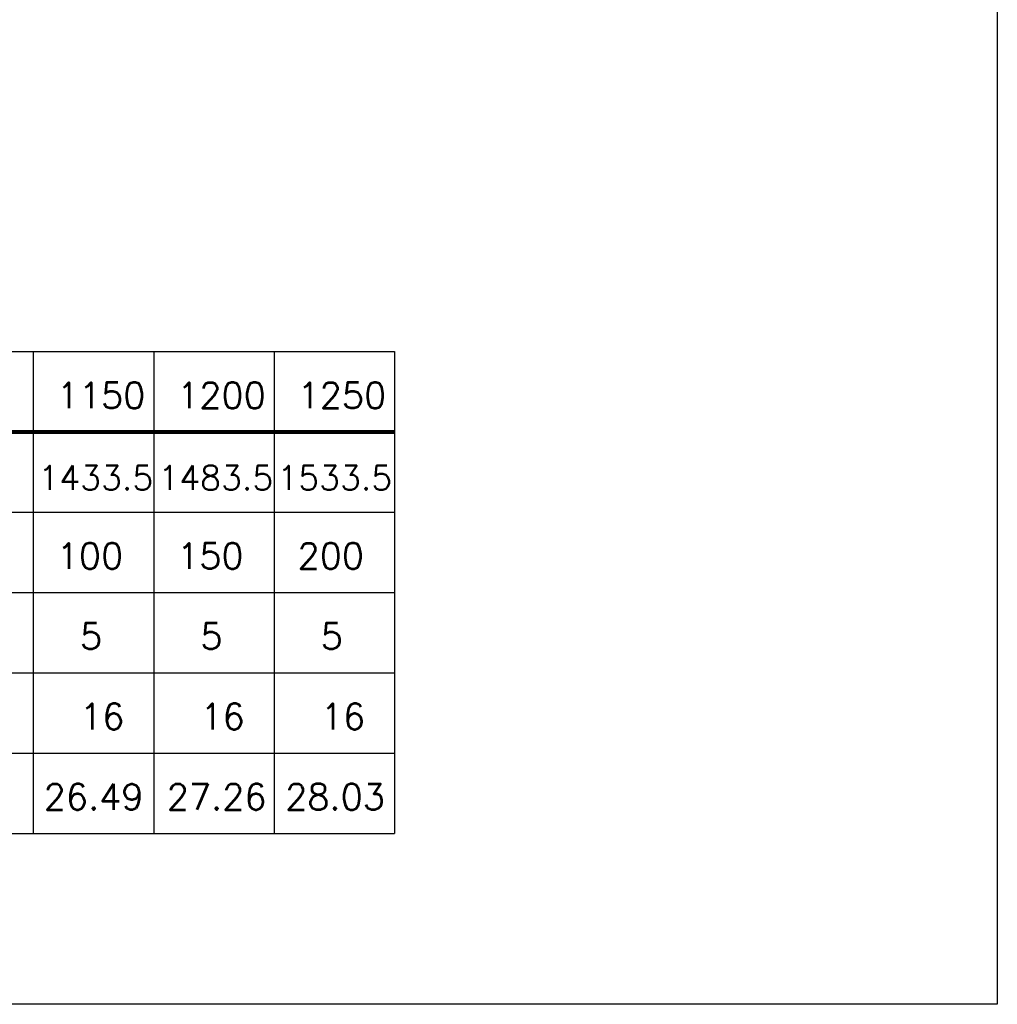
# Model space of a CAD drawing. Header units: millimetres. Extents: x 2163 to 8256, y 0 to 2680.
# Tile 23 of 47: x 5546 to 5976, y 0 to 433. Entities that reach past the tile are written whole.
import ezdxf

# ---------------------------------------------------------------- set-up
doc = ezdxf.new("R2010")
doc.units = ezdxf.units.MM
doc.layers.add('5', color=7, linetype='Continuous')
doc.styles.add('AUDIT_D_050119080722-0', font='TXT.shx')

msp = doc.modelspace()

# ---------------------------------------------------------------- linework, layer by layer
at = {"color": 5}
msp.add_lwpolyline([(4144.144, 2680.163), (5976.409, 2680.163), (5976.409, 0), (4144.144, 0)], close=True, dxfattribs=at)
at = {"layer": '5', "color": 3}
for p, q in [((4365.478, 287.091), (5711.162, 287.091)), ((5552.223, 287.091), (5552.223, 75.172)), ((5605.203, 287.091), (5605.203, 75.172)), ((5658.183, 287.091), (5658.183, 75.172)), ((5711.162, 287.091), (5711.162, 75.172)), ((4365.478, 216.451), (5711.162, 216.451)), ((4365.478, 181.131), (5711.162, 181.131)), ((4365.478, 145.811), (5711.162, 145.811)), ((4365.478, 110.492), (5711.162, 110.492)), ((4365.478, 75.172), (5711.162, 75.172))]:
    msp.add_line(p, q, dxfattribs=at)
at = {"layer": '5', "color": 3, "const_width": 1.766}
msp.add_lwpolyline([(4365.478, 251.771), (5711.162, 251.771)], dxfattribs=at)

# ---------------------------------------------------------------- texts
at = {"layer": '5', "color": 2, "style": 'AUDIT_D_050119080722-0'}
for s, height, p in [('1150', 11.3833, (5562.511, 262.177)), ('1200', 11.3833, (5615.49, 262.177)), ('1250', 11.3833, (5668.47, 262.177)), ('1433.5', 10.7171, (5554.453, 226.248)), ('1483.5', 10.7171, (5607.255, 226.248)), ('1533.5', 10.7171, (5659.598, 226.248)), ('100', 11.3833, (5562.511, 191.537)), ('150', 11.3833, (5615.49, 191.537)), ('200', 11.3833, (5668.47, 191.537)), ('16', 11.3833, (5572.756, 120.898)), ('16', 11.3833, (5625.735, 120.898)), ('16', 11.3833, (5678.715, 120.898)), ('26.49', 11.3833, (5556.779, 85.578)), ('27.26', 11.3833, (5610.949, 85.578)), ('28.03', 11.3833, (5663.04, 85.578))]:
    msp.add_text(s, height=height, dxfattribs=at).set_placement(p)
at = {"layer": '5', "color": 2, "lineweight": 0, "style": 'AUDIT_D_050119080722-0'}
for p in [(5572.756, 156.217), (5625.735, 156.217), (5678.715, 156.217)]:
    msp.add_text('5', height=11.383, dxfattribs=at).set_placement(p)

doc.saveas('drawing.dxf')
